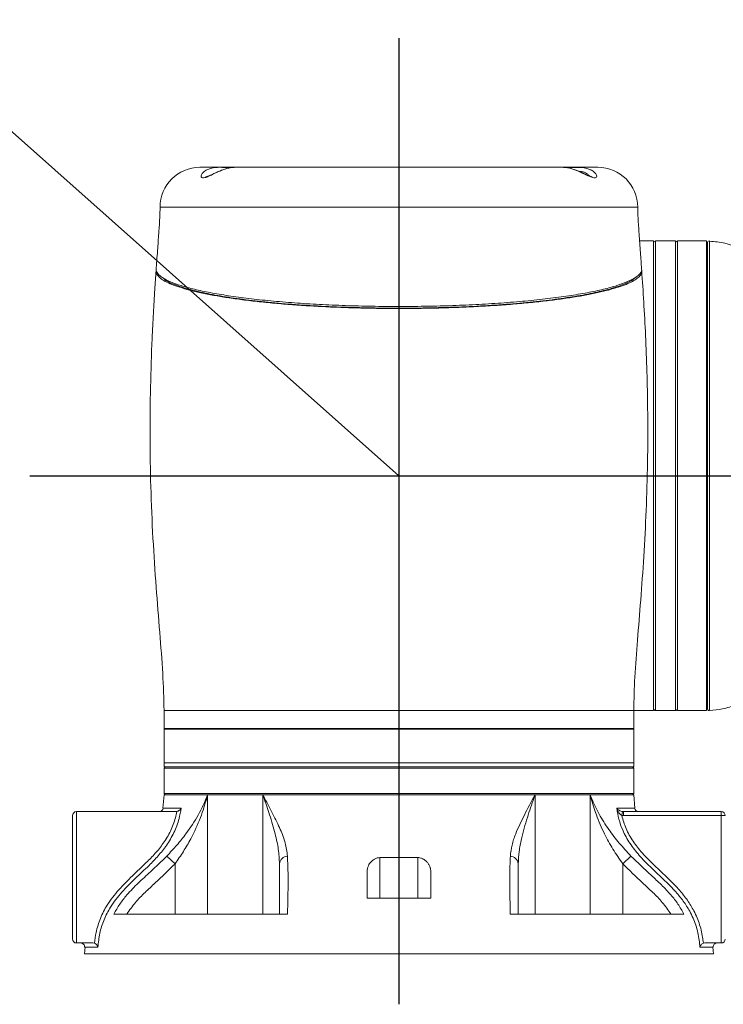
# Model space of a CAD drawing. Header units: millimetres. Extents: x 14 to 210, y 4 to 296.
# Tile 11 of 15: x 93 to 110, y 205 to 229. Entities that reach past the tile are written whole.
import ezdxf

# ---------------------------------------------------------------- set-up
doc = ezdxf.new("R2010")
doc.units = ezdxf.units.MM
doc.layers.add('标注层', color=3, linetype='Continuous')
doc.styles.add('SLDTEXTSTYLE1', font='ARIAL.TTF', dxfattribs={"width": 0.5688})
doc.styles.add('SLDTEXTSTYLE2', font='ARIAL.TTF', dxfattribs={"width": 0.948})
doc.dimstyles.new('SLDDIMSTYLE1', dxfattribs={"dimtxt": 4.10931, "dimasz": 2, "dimexe": 0, "dimexo": 0.0625, "dimgap": 1.027327, "dimtad": 0, "dimtih": 1, "dimtoh": 1, "dimlfac": 10, "dimrnd": 1e-09, "dimzin": 12, "dimdsep": 46, "dimtxsty": 'SLDTEXTSTYLE1', "dimsah": 1, "dimcen": 0, "dimadec": 0, "dimazin": 3, "dimtfac": 1, "dimtofl": 0, "dimtmove": 0, "dimatfit": 3, "dimfxl": 0, "dimfrac": 2, "dimtolj": 1, "dimtzin": 12, "dimarcsym": 0})

# ---------------------------------------------------------------- blocks, each defined once
blk = doc.blocks.new('_D_2')
at = {"layer": '标注层'}
for p, q in [((44.1, 269.67), (32.203, 269.67)), ((87.869, 230.778), (44.1, 269.67)), ((102.222, 218.025), (87.869, 230.778))]:
    blk.add_line(p, q, dxfattribs=at)
blk.add_solid([(87.869, 230.778), (89.198, 229.263), (89.53, 229.637)], dxfattribs=at)
at = {"layer": '标注层', "attachment_point": 1, "style": 'SLDTEXTSTYLE2'}
for s, insert, char_height in [('S', (32.203, 275.127), 4.233), ('R192', (34.453, 275.127), 4.2333)]:
    blk.add_mtext(s, dxfattribs=dict(at, insert=insert, char_height=char_height))

msp = doc.modelspace()

# ---------------------------------------------------------------- linework, layer by layer
at = {"color": 7, "linetype": 'Continuous', "lineweight": 18}
for p, q in [((97.7294, 225.7751), (97.2219, 225.7751)), ((98.078, 225.7751), (97.7294, 225.7751)), ((106.374, 225.7751), (98.071, 225.7751)), ((106.3769, 225.7744), (106.3595, 225.7732)), ((106.7116, 225.7751), (106.3828, 225.7751)), ((107.2219, 225.7751), (106.7116, 225.7751)), ((108.6219, 223.9251), (108.269, 223.9251)), ((108.6219, 212.1251), (108.6219, 223.9251)), ((109.1719, 223.9251), (108.6719, 223.9251)), ((109.9519, 223.9251), (109.2219, 223.9251)), ((109.2219, 223.9251), (109.2219, 212.5228)), ((109.9519, 223.9251), (109.9519, 212.5228)), ((109.9719, 223.7751), (109.9519, 223.7751)), ((109.9719, 212.1759), (109.9719, 223.8744)), ((102.2219, 222.2858), (102.2219, 222.2364)), ((109.2219, 212.5228), (109.2219, 212.1251)), ((109.9519, 212.5228), (109.9519, 212.1251)), ((109.9519, 212.2751), (109.9719, 212.2751)), ((96.3219, 212.1251), (96.3219, 211.6751)), ((108.1219, 212.1251), (108.6219, 212.1251)), ((108.1219, 211.6751), (108.1219, 212.1251)), ((108.6719, 212.1251), (109.1719, 212.1251)), ((109.2219, 212.1251), (109.9519, 212.1251)), ((96.3219, 211.6751), (96.3219, 211.6551)), ((96.3219, 211.6551), (96.3219, 210.8101)), ((108.1219, 211.6551), (108.1219, 211.6751)), ((108.1219, 210.8101), (108.1219, 211.6551)), ((96.3219, 210.8101), (96.3219, 210.7101)), ((108.1219, 210.7101), (108.1219, 210.8101)), ((96.3517, 210.7101), (96.3219, 210.6803)), ((101.463, 210.7101), (96.3219, 210.7101)), ((96.3219, 210.6803), (96.3219, 210.0401)), ((96.3219, 210.6803), (108.1219, 210.6803)), ((108.1219, 210.7101), (101.463, 210.7101)), ((108.1219, 210.6803), (108.092, 210.7101)), ((108.1219, 210.0401), (108.1219, 210.6803)), ((96.3219, 210.0101), (96.2944, 209.6746)), ((96.3219, 210.0401), (96.3519, 210.0101)), ((108.0606, 210.0401), (96.3219, 210.0401)), ((97.4144, 210.0101), (96.3219, 210.0101)), ((97.4144, 210.0101), (97.4144, 207.0101)), ((98.8016, 210.0101), (97.4144, 210.0101)), ((105.6422, 210.0101), (98.8016, 210.0101)), ((98.8016, 207.0101), (98.8016, 210.0101)), ((105.6422, 210.0101), (105.6422, 207.0101)), ((107.0293, 210.0101), (105.6422, 210.0101)), ((107.0293, 210.0101), (108.1219, 210.0101)), ((107.0293, 207.0101), (107.0293, 210.0101)), ((108.1219, 210.0401), (108.0606, 210.0401)), ((108.0919, 210.0101), (108.1219, 210.0401)), ((108.1521, 209.675), (108.1219, 210.0101)), ((94.1219, 209.5851), (94.1219, 206.2851)), ((94.1219, 209.5851), (96.6185, 209.5851)), ((96.6432, 209.5878), (96.6185, 209.5851)), ((107.8212, 209.4891), (107.8397, 209.5871)), ((107.8397, 209.5871), (107.8634, 209.5851)), ((107.8634, 209.4851), (107.8634, 209.5851)), ((107.8634, 209.5851), (110.3219, 209.5851)), ((110.3219, 209.4851), (110.3219, 209.5851)), ((94.0219, 206.3851), (94.0219, 209.4851)), ((107.8634, 209.4851), (107.8212, 209.4891)), ((110.3219, 209.4851), (107.8634, 209.4851)), ((110.3219, 206.2851), (110.3219, 209.4851)), ((110.3219, 209.4851), (110.4219, 209.4851)), ((96.5996, 208.2769), (96.3923, 208.4695)), ((101.7439, 208.4306), (102.6998, 208.4306)), ((101.7439, 208.4306), (101.7439, 207.4101)), ((102.6998, 207.4101), (102.6998, 208.4306)), ((107.8441, 208.2769), (108.0515, 208.4695)), ((96.5996, 207.0101), (96.5996, 208.2769)), ((107.8441, 208.2769), (107.8441, 207.0101)), ((101.4219, 207.4101), (103.0219, 207.4101)), ((95.0611, 207.0101), (99.4232, 207.0101)), ((105.0205, 207.0101), (109.3826, 207.0101)), ((94.1219, 206.2851), (94.5356, 206.2851)), ((94.3371, 206.1792), (94.3219, 206.0101)), ((94.5356, 206.2851), (94.5725, 206.2787)), ((109.8712, 206.2787), (109.9081, 206.2851)), ((109.9081, 206.2851), (110.3219, 206.2851)), ((110.1219, 206.0101), (110.108, 206.1793)), ((110.1219, 206.0101), (94.3219, 206.0101))]:
    msp.add_line(p, q, dxfattribs=at)
at = {"color": 8, "linetype": 'Continuous', "lineweight": 18}
for p, q in [((108.2219, 224.7751), (96.2219, 224.7751)), ((108.6719, 223.9251), (108.6719, 218.0251)), ((109.1719, 218.0251), (109.1719, 223.9251)), ((110.0233, 223.9244), (110.0233, 212.1259)), ((108.6719, 218.0251), (108.6719, 212.1251)), ((109.1719, 212.1251), (109.1719, 218.0251)), ((108.1219, 212.1251), (96.3219, 212.1251)), ((108.1219, 211.6551), (96.3219, 211.6551)), ((101.463, 210.8101), (96.3219, 210.8101)), ((108.1219, 210.8101), (101.463, 210.8101)), ((96.3013, 209.6726), (96.7505, 209.6726)), ((107.6932, 209.6726), (108.1424, 209.6726)), ((94.6606, 206.1792), (94.3268, 206.1792)), ((110.1169, 206.1792), (109.7832, 206.1792))]:
    msp.add_line(p, q, dxfattribs=at)
at = {"color": 7, "linetype": 'Continuous', "lineweight": 18}
for centre, radius, start, end in [((97.2219, 224.7751), 1, 90, 180), ((107.2219, 224.7751), 1, 0, 90), ((108.6719, 223.8751), 0.05, 90, 180), ((109.1719, 223.8751), 0.05, 0, 90), ((110.0219, 223.8744), 0.05, 88.34659, 180), ((108.6719, 212.1751), 0.05, 180, 270), ((109.1719, 212.1751), 0.05, 270, 0), ((110.0219, 212.1759), 0.05, 180, 271.65341), ((94.1219, 209.4851), 0.1, 90, 180), ((96.2021, 209.6851), 0.1, 270, 352.79496), ((108.2416, 209.6851), 0.1, 187.20504, 270), ((110.3219, 209.4851), 0.1, 0, 90), ((99.4471, 208.243), 0.2278, 96.25757, 171.46267), ((104.9966, 208.243), 0.2278, 8.53733, 83.74243), ((94.1219, 206.3851), 0.1, 180, 270), ((110.3219, 206.3851), 0.1, 270, 0), ((94.227, 206.1851), 0.1, 356.58488, 90), ((110.2167, 206.1851), 0.1, 90, 183.41512)]:
    msp.add_arc(centre, radius, start, end, dxfattribs=at)
for points, knots in [([(98.0817, 225.773), (98.0648, 225.7735), (98.0241, 225.7745), (97.9212, 225.7532), (97.7942, 225.7112), (97.653, 225.6507), (97.5152, 225.5835), (97.4119, 225.5362), (97.3368, 225.5118), (97.283, 225.5071), (97.2493, 225.5327), (97.2543, 225.5854), (97.3051, 225.6547), (97.4048, 225.7209), (97.546, 225.7641), (97.6964, 225.7779), (97.8379, 225.7722), (97.9181, 225.7632), (97.9571, 225.7588)], [0, 0, 0, 0, 0.0467026, 0.1120882, 0.1763544, 0.244814, 0.3204055, 0.3851062, 0.41478, 0.4653497, 0.5162025, 0.5822747, 0.6511443, 0.7327713, 0.811191, 0.8788853, 0.9411747, 1, 1, 1, 1]), ([(98.0172, 225.7699), (98.012, 225.7695), (97.9795, 225.7673), (97.9039, 225.7485), (97.7959, 225.7136), (97.6833, 225.6675), (97.577, 225.6189), (97.4867, 225.5772), (97.4188, 225.5498), (97.3792, 225.5376), (97.3613, 225.5372), (97.3641, 225.5367), (97.3647, 225.5366)], [0, 0, 0, 0, 0.0283955, 0.1764856, 0.3194177, 0.4642766, 0.6108708, 0.7368395, 0.8400191, 0.9215561, 0.9828868, 1, 1, 1, 1]), ([(107.079, 225.5367), (107.0795, 225.5367), (107.0818, 225.5371), (107.0649, 225.5379), (107.0316, 225.5477), (106.9745, 225.5696), (106.8953, 225.6056), (106.7952, 225.652), (106.6816, 225.7006), (106.566, 225.7414), (106.4597, 225.7684), (106.4042, 225.7727), (106.3771, 225.7749)], [0, 0, 0, 0, 0.0174674, 0.0716174, 0.1342736, 0.2165622, 0.3214834, 0.4456853, 0.5841145, 0.7262577, 0.8658916, 1, 1, 1, 1]), ([(106.6881, 225.7739), (106.6793, 225.774), (106.6321, 225.7745), (106.56, 225.767), (106.5071, 225.7615), (106.486, 225.7593)], [0, 0, 0, 0, 0.1215952, 0.6493295, 1, 1, 1, 1]), ([(96.2219, 224.7751), (96.2197, 224.6897), (96.2145, 224.4882), (96.1903, 224.1449), (96.1605, 223.7224), (96.137, 223.4074), (96.1254, 223.2345), (96.1248, 223.2261)], [0, 0, 0, 0, 0.16513889, 0.38955189, 0.66502438, 0.98372343, 1, 1, 1, 1]), ([(108.3188, 223.2259), (108.3092, 223.3611), (108.2885, 223.655), (108.2581, 224.0777), (108.2306, 224.4587), (108.2244, 224.6815), (108.2219, 224.7751)], [0, 0, 0, 0, 0.2618716, 0.5694444, 0.8189231, 1, 1, 1, 1]), ([(113.2719, 222.2251), (113.1334, 222.2369), (112.8604, 222.26), (112.4835, 222.435), (112.1431, 222.669), (111.8203, 222.9436), (111.501, 223.2278), (111.1704, 223.4979), (110.8135, 223.7248), (110.4282, 223.8873), (110.1555, 223.9083), (110.0239, 223.9184)], [0, 0, 0, 0, 0.1104939, 0.217729, 0.3275619, 0.441058, 0.5566423, 0.6700457, 0.7822566, 0.8949429, 1, 1, 1, 1]), ([(96.1214, 223.1753), (96.1106, 223.0176), (96.0862, 222.6619), (96.0527, 222.0961), (96.0118, 221.2827), (95.9768, 220.2485), (95.9643, 219.0061), (95.9843, 217.7353), (96.0372, 216.4736), (96.1185, 215.2518), (96.209, 214.1204), (96.2963, 213.0894), (96.3137, 212.4349), (96.3219, 212.1251)], [0, 0, 0, 0, 0.0428595, 0.0966702, 0.1536558, 0.2636902, 0.3772054, 0.4904935, 0.6082516, 0.7195579, 0.8224962, 0.9160075, 1, 1, 1, 1]), ([(96.1237, 223.1751), (96.1226, 223.1718), (96.1135, 223.1423), (96.1379, 223.0864), (96.1993, 223.0075), (96.31, 222.9288), (96.4629, 222.852), (96.6569, 222.778), (96.8902, 222.7069), (97.1656, 222.6382), (97.4776, 222.5736), (97.8211, 222.514), (98.1945, 222.4591), (98.6022, 222.4087), (99.0347, 222.3641), (99.4856, 222.3257), (99.9532, 222.2933), (100.4432, 222.2668), (100.9867, 222.2454), (101.5814, 222.2303), (102.0076, 222.2283), (102.2219, 222.2273)], [0, 0, 0, 0, 0.00679488, 0.0600074, 0.11358887, 0.16833571, 0.22348617, 0.27667548, 0.33023727, 0.38497916, 0.44013126, 0.49295312, 0.54614719, 0.60052189, 0.65530738, 0.70758101, 0.76022291, 0.81403136, 0.8682449, 0.93375276, 1, 1, 1, 1]), ([(102.2219, 222.2783), (101.9958, 222.2795), (101.5431, 222.2818), (100.8729, 222.2998), (100.2193, 222.3282), (99.5916, 222.368), (98.9965, 222.418), (98.4401, 222.4778), (97.931, 222.5471), (97.4742, 222.6245), (97.0746, 222.7094), (96.7397, 222.801), (96.4727, 222.8979), (96.2746, 222.999), (96.1604, 223.1032), (96.1134, 223.1794), (96.1282, 223.2202), (96.1302, 223.2257)], [0, 0, 0, 0, 0.0699349, 0.1400933, 0.2100294, 0.2799798, 0.3501518, 0.4201053, 0.4904948, 0.561106, 0.6314991, 0.7026044, 0.7739333, 0.8450413, 0.9168453, 0.9888761, 1, 1, 1, 1]), ([(108.3156, 223.2257), (108.317, 223.2224), (108.3325, 223.1836), (108.2873, 223.1091), (108.1762, 223.004), (107.9807, 222.9015), (107.7111, 222.8031), (107.3705, 222.7099), (106.9645, 222.6232), (106.4961, 222.5445), (105.9741, 222.4744), (105.4055, 222.4138), (104.7966, 222.3639), (104.1572, 222.3248), (103.5084, 222.2976), (102.8607, 222.2813), (102.4348, 222.2793), (102.2219, 222.2783)], [0, 0, 0, 0, 0.0068155, 0.0789702, 0.1513546, 0.2235079, 0.2956444, 0.3680127, 0.4401458, 0.5117902, 0.5836662, 0.6553068, 0.7262035, 0.7973296, 0.8682237, 0.9341119, 1, 1, 1, 1]), ([(102.2219, 222.2273), (102.3887, 222.2279), (102.7234, 222.2291), (103.2263, 222.2391), (103.7281, 222.2551), (104.218, 222.2778), (104.6902, 222.3063), (105.1442, 222.3406), (105.5828, 222.3811), (105.9973, 222.427), (106.3831, 222.4778), (106.74, 222.5333), (107.069, 222.5937), (107.3637, 222.6583), (107.621, 222.7261), (107.841, 222.7969), (108.0233, 222.8712), (108.1642, 222.9476), (108.2612, 223.0253), (108.3176, 223.1011), (108.3195, 223.1512), (108.3204, 223.1751)], [0, 0, 0, 0, 0.0515804, 0.1035194, 0.1565877, 0.2100455, 0.2616475, 0.3136049, 0.366679, 0.4201366, 0.4720685, 0.5243558, 0.5777582, 0.6315432, 0.6840014, 0.7368186, 0.7907626, 0.845094, 0.8980586, 0.9513877, 1, 1, 1, 1]), ([(108.1219, 212.1251), (108.1286, 212.4053), (108.1428, 212.9946), (108.2178, 213.9193), (108.2996, 214.9281), (108.3784, 216.0154), (108.4389, 217.1682), (108.4731, 218.3661), (108.4769, 219.4897), (108.4582, 220.5139), (108.426, 221.416), (108.382, 222.2685), (108.3455, 222.8495), (108.3246, 223.1436), (108.3223, 223.1753)], [0, 0, 0, 0, 0.07597261, 0.15978519, 0.25147875, 0.35040851, 0.45533781, 0.5644468, 0.67530806, 0.75995995, 0.84217504, 0.92004026, 0.99139469, 1, 1, 1, 1]), ([(96.2925, 222.9975), (96.3199, 222.9735), (96.3927, 222.9099), (96.6231, 222.8105), (96.9674, 222.7013), (97.4057, 222.6001), (97.9261, 222.5084), (98.521, 222.4277), (99.1801, 222.3596), (99.8922, 222.3053), (100.6454, 222.266), (101.427, 222.2411), (101.9571, 222.238), (102.2219, 222.2364)], [0, 0, 0, 0, 0.0568265, 0.1511788, 0.2455501, 0.3398759, 0.4339808, 0.5285357, 0.622895, 0.7168685, 0.8113651, 0.905806, 1, 1, 1, 1]), ([(102.2219, 222.2364), (102.4883, 222.238), (103.0208, 222.2411), (103.8039, 222.2662), (104.5578, 222.3057), (105.2698, 222.3602), (105.9279, 222.4283), (106.5218, 222.509), (107.0415, 222.6008), (107.4792, 222.7021), (107.8227, 222.8112), (108.054, 222.9115), (108.1275, 222.9762), (108.1557, 223.0011)], [0, 0, 0, 0, 0.09455142, 0.18892637, 0.28288715, 0.37702621, 0.47104654, 0.56479654, 0.65902303, 0.75311888, 0.84686797, 0.94104003, 1, 1, 1, 1]), ([(110.0246, 212.1309), (110.1342, 212.1381), (110.3642, 212.1532), (110.6959, 212.2716), (111.0108, 212.4443), (111.301, 212.6563), (111.5759, 212.889), (111.8597, 213.1409), (112.1611, 213.395), (112.4966, 213.6223), (112.8677, 213.7916), (113.1358, 213.8138), (113.2719, 213.8251)], [0, 0, 0, 0, 0.0875611, 0.1838049, 0.278826, 0.3745187, 0.4709558, 0.5671499, 0.6784187, 0.7861207, 0.8914188, 1, 1, 1, 1]), ([(96.3923, 208.4695), (96.477, 208.5607), (96.6465, 208.7433), (96.9213, 209.0839), (97.1924, 209.5001), (97.348, 209.8355), (97.414, 210.0092), (97.4144, 210.0101)], [0, 0, 0, 0, 0.189254, 0.3787529, 0.6847673, 0.9982466, 1, 1, 1, 1]), ([(97.4144, 210.0101), (97.4141, 210.009), (97.4072, 209.9816), (97.3573, 209.7902), (97.2378, 209.4164), (97.0352, 208.9677), (96.811, 208.582), (96.67, 208.3785), (96.5996, 208.2769)], [0, 0, 0, 0, 0.0018361, 0.0452275, 0.3166398, 0.6253091, 0.8127083, 1, 1, 1, 1]), ([(98.8016, 210.0101), (98.8021, 210.0092), (98.8028, 210.0078), (98.8179, 209.9795), (98.9055, 209.8152), (99.0626, 209.5209), (99.2435, 209.1456), (99.381, 208.7955), (99.4085, 208.5781), (99.4223, 208.4695)], [0, 0, 0, 0, 0.0017532, 0.0025593, 0.0513671, 0.3008774, 0.5501921, 0.7753373, 1, 1, 1, 1]), ([(99.2219, 208.2769), (99.2154, 208.3983), (99.2025, 208.6412), (99.1105, 209.0514), (98.9829, 209.4851), (98.8699, 209.8164), (98.8103, 209.9855), (98.802, 210.009), (98.8016, 210.0101)], [0, 0, 0, 0, 0.2230547, 0.4463235, 0.7202615, 0.9611684, 0.9981639, 1, 1, 1, 1]), ([(105.0214, 208.4695), (105.0318, 208.5607), (105.0525, 208.7433), (105.1713, 209.0839), (105.3699, 209.5001), (105.5489, 209.8355), (105.6416, 210.0092), (105.6422, 210.0101)], [0, 0, 0, 0, 0.189254, 0.3787529, 0.6847673, 0.9982466, 1, 1, 1, 1]), ([(105.6422, 210.0101), (105.6418, 210.009), (105.6321, 209.9816), (105.5646, 209.7902), (105.4379, 209.4164), (105.3114, 208.9686), (105.2355, 208.5825), (105.2264, 208.3792), (105.2219, 208.2769)], [0, 0, 0, 0, 0.001836, 0.0452269, 0.3166356, 0.6253009, 0.8113824, 1, 1, 1, 1]), ([(107.0293, 210.0101), (107.0297, 210.0092), (107.0302, 210.0078), (107.041, 209.9795), (107.1057, 209.8152), (107.2456, 209.5209), (107.4793, 209.1456), (107.7505, 208.7955), (107.9512, 208.5781), (108.0515, 208.4695)], [0, 0, 0, 0, 0.0017532, 0.0025593, 0.0513671, 0.3008774, 0.5501921, 0.7753373, 1, 1, 1, 1]), ([(107.8441, 208.2769), (107.7607, 208.3983), (107.5936, 208.6412), (107.3669, 209.0514), (107.1826, 209.4851), (107.0794, 209.8164), (107.0355, 209.9855), (107.0296, 210.009), (107.0293, 210.0101)], [0, 0, 0, 0, 0.2230547, 0.4463235, 0.7202615, 0.9611684, 0.9981639, 1, 1, 1, 1]), ([(94.5725, 206.2787), (94.5727, 206.2808), (94.5817, 206.3715), (94.6145, 206.5847), (94.715, 206.9084), (94.9014, 207.275), (95.1786, 207.6289), (95.523, 207.9709), (95.8396, 208.2646), (96.1032, 208.535), (96.3153, 208.7946), (96.493, 209.0936), (96.5959, 209.3672), (96.6335, 209.5351), (96.6431, 209.5869), (96.6432, 209.5878)], [0, 0, 0, 0, 0.0016304, 0.0684511, 0.161726, 0.2550202, 0.375847, 0.4976146, 0.6194709, 0.7003439, 0.7811076, 0.8708113, 0.9604199, 0.9993185, 1, 1, 1, 1]), ([(96.7505, 209.6726), (96.7355, 209.5844), (96.6995, 209.3729), (96.578, 209.0534), (96.395, 208.7416), (96.1766, 208.4725), (95.9117, 208.1991), (95.5966, 207.907), (95.257, 207.5712), (94.9852, 207.2264), (94.8051, 206.8722), (94.6964, 206.5318), (94.6725, 206.2963), (94.6606, 206.1792)], [0, 0, 0, 0, 0.0641906, 0.1538576, 0.2436097, 0.322863, 0.4022212, 0.5168716, 0.63144, 0.7451141, 0.83037, 0.9156059, 1, 1, 1, 1]), ([(96.7505, 209.6726), (96.7505, 209.6724), (96.742, 209.6559), (96.7213, 209.6291), (96.6819, 209.5999), (96.655, 209.5915), (96.6432, 209.5878)], [0, 0, 0, 0, 0.0041424, 0.4597132, 0.7652224, 1, 1, 1, 1]), ([(109.7832, 206.1792), (109.7783, 206.2377), (109.7629, 206.4243), (109.6909, 206.7338), (109.5499, 207.0633), (109.3709, 207.3388), (109.1066, 207.6606), (108.718, 208.0261), (108.3104, 208.4122), (108.0188, 208.7845), (107.8485, 209.0919), (107.7421, 209.392), (107.7095, 209.579), (107.6932, 209.6726)], [0, 0, 0, 0, 0.0421692, 0.1344494, 0.2266819, 0.298161, 0.3697223, 0.5252684, 0.6807769, 0.7723959, 0.8638133, 0.9318935, 1, 1, 1, 1]), ([(107.8212, 209.4891), (107.8079, 209.4984), (107.7753, 209.5213), (107.733, 209.5794), (107.7068, 209.6325), (107.695, 209.6669), (107.6933, 209.6723), (107.6932, 209.6726)], [0, 0, 0, 0, 0.2049365, 0.5024937, 0.921551, 0.9962038, 1, 1, 1, 1]), ([(107.6932, 209.6726), (107.6933, 209.6725), (107.6958, 209.6697), (107.712, 209.6524), (107.744, 209.6265), (107.7912, 209.5993), (107.8258, 209.5906), (107.8397, 209.5871)], [0, 0, 0, 0, 0.0038594, 0.0801927, 0.5054707, 0.8010703, 1, 1, 1, 1]), ([(107.8212, 209.4891), (107.8533, 209.3787), (107.9195, 209.1505), (108.1001, 208.8361), (108.3858, 208.4726), (108.7911, 208.0909), (109.1818, 207.7227), (109.4502, 207.3948), (109.6305, 207.116), (109.7724, 206.7913), (109.8374, 206.529), (109.8623, 206.3592), (109.8681, 206.3104), (109.871, 206.2808), (109.8712, 206.2787)], [0, 0, 0, 0, 0.08832015, 0.18260983, 0.2771203, 0.44395351, 0.61081079, 0.69042019, 0.76994215, 0.86602576, 0.96213845, 0.97707288, 0.99832743, 1, 1, 1, 1]), ([(95.0611, 207.0101), (95.1079, 207.0944), (95.2024, 207.2643), (95.4094, 207.5261), (95.6711, 207.796), (96.0205, 208.1071), (96.2562, 208.3369), (96.3923, 208.4695)], [0, 0, 0, 0, 0.14549378, 0.2933023, 0.50255273, 0.71295808, 1, 1, 1, 1]), ([(99.4223, 208.4695), (99.4284, 208.3076), (99.4376, 208.0647), (99.4374, 207.7496), (99.4341, 207.5101), (99.4285, 207.2655), (99.425, 207.0956), (99.4232, 207.0101)], [0, 0, 0, 0, 0.3533308, 0.5301049, 0.7066995, 0.8523431, 1, 1, 1, 1]), ([(101.4219, 208.0816), (101.4283, 208.13), (101.4399, 208.2168), (101.5146, 208.324), (101.5954, 208.3895), (101.6713, 208.4245), (101.7209, 208.4286), (101.7439, 208.4306)], [0, 0, 0, 0, 0.3289325, 0.5894292, 0.7599449, 0.8885248, 1, 1, 1, 1]), ([(102.6998, 208.4306), (102.7061, 208.4304), (102.7315, 208.4298), (102.7631, 208.4234), (102.7985, 208.4114), (102.8208, 208.4012), (102.8443, 208.388), (102.8643, 208.375), (102.8852, 208.3589), (102.9046, 208.3416), (102.925, 208.3208), (102.9454, 208.2964), (102.9652, 208.2681), (102.9821, 208.2388), (102.9963, 208.2084), (103.0075, 208.1774), (103.0156, 208.1457), (103.0209, 208.1137), (103.0215, 208.0923), (103.0219, 208.0816)], [0, 0, 0, 0, 0.0303981, 0.1236565, 0.1539888, 0.2153673, 0.246413, 0.2928814, 0.3400452, 0.3875176, 0.435582, 0.5030978, 0.5711286, 0.640582, 0.710454, 0.7818401, 0.8536191, 0.9266045, 1, 1, 1, 1]), ([(105.0205, 207.0101), (105.0187, 207.0944), (105.0152, 207.2643), (105.0093, 207.5261), (105.0057, 207.796), (105.0073, 208.1071), (105.0163, 208.3369), (105.0214, 208.4695)], [0, 0, 0, 0, 0.1454938, 0.2933023, 0.5025527, 0.7129581, 1, 1, 1, 1]), ([(108.0515, 208.4695), (108.2201, 208.3076), (108.4731, 208.0647), (108.8191, 207.7496), (109.0468, 207.5101), (109.2405, 207.2655), (109.335, 207.0956), (109.3826, 207.0101)], [0, 0, 0, 0, 0.3533308, 0.5301049, 0.7066995, 0.8523431, 1, 1, 1, 1]), ([(96.5996, 208.2769), (96.4338, 208.1143), (96.1851, 207.8705), (95.842, 207.5583), (95.5923, 207.3058), (95.4559, 207.1103), (95.3861, 207.0101)], [0, 0, 0, 0, 0.3960132, 0.59408753, 0.79194027, 1, 1, 1, 1]), ([(99.2219, 207.0101), (99.2219, 207.1103), (99.2219, 207.3057), (99.2219, 207.5582), (99.2219, 207.8705), (99.2219, 208.1143), (99.2219, 208.2769)], [0, 0, 0, 0, 0.2080597, 0.4058643, 0.6038903, 1, 1, 1, 1]), ([(101.4219, 207.4101), (101.4219, 207.5272), (101.4219, 207.7622), (101.4219, 207.9749), (101.4219, 208.0816)], [0, 0, 0, 0, 0.4981663, 1, 1, 1, 1]), ([(103.0219, 208.0816), (103.0219, 208.028), (103.0219, 207.9209), (103.0219, 207.7855), (103.0219, 207.6463), (103.0219, 207.5313), (103.0219, 207.4405), (103.0219, 207.4101)], [0, 0, 0, 0, 0.2495635, 0.4991441, 0.6241395, 0.874514, 1, 1, 1, 1]), ([(105.2219, 208.2769), (105.2219, 208.1143), (105.2219, 207.8705), (105.2219, 207.5583), (105.2219, 207.3058), (105.2219, 207.1103), (105.2219, 207.0101)], [0, 0, 0, 0, 0.3960132, 0.5940875, 0.7919403, 1, 1, 1, 1]), ([(109.0577, 207.0101), (108.9878, 207.1103), (108.8514, 207.3057), (108.6018, 207.5582), (108.2587, 207.8705), (108.01, 208.1143), (107.8441, 208.2769)], [0, 0, 0, 0, 0.2080597, 0.4058643, 0.6038903, 1, 1, 1, 1]), ([(94.5725, 206.2787), (94.5825, 206.274), (94.6048, 206.2637), (94.6343, 206.2358), (94.6524, 206.2064), (94.659, 206.1861), (94.6605, 206.1793), (94.6606, 206.1792)], [0, 0, 0, 0, 0.2074148, 0.4636019, 0.8175795, 0.996032, 1, 1, 1, 1]), ([(109.7832, 206.1792), (109.7832, 206.1793), (109.7848, 206.1861), (109.7913, 206.2064), (109.8095, 206.2358), (109.8389, 206.2637), (109.8612, 206.274), (109.8712, 206.2787)], [0, 0, 0, 0, 0.00396797, 0.18242055, 0.53639814, 0.79258516, 1, 1, 1, 1])]:
    msp.add_open_spline(points, degree=3, knots=knots, dxfattribs=at)
at = {"color": 8, "linetype": 'Continuous', "lineweight": 18}
for points, knots in [([(107.0351, 225.7153), (107.0406, 225.7126), (107.0813, 225.6931), (107.1455, 225.6474), (107.192, 225.5803), (107.1924, 225.5282), (107.1548, 225.506), (107.089, 225.5153), (106.9919, 225.5531), (106.8654, 225.6148), (106.7106, 225.687), (106.5547, 225.7453), (106.4481, 225.7685), (106.3907, 225.7756), (106.3786, 225.7745), (106.3769, 225.7744)], [0, 0, 0, 0, 0.0150918, 0.1114265, 0.2177502, 0.3070489, 0.3786696, 0.4501667, 0.5200275, 0.6220808, 0.7280295, 0.8429436, 0.9456637, 0.9922967, 1, 1, 1, 1]), ([(106.6989, 225.7732), (106.736, 225.7735), (106.8213, 225.7741), (106.9392, 225.7535), (107.0053, 225.7272), (107.0351, 225.7153)], [0, 0, 0, 0, 0.2979618, 0.6831414, 1, 1, 1, 1]), ([(106.9363, 225.6212), (106.9164, 225.6318), (106.8727, 225.655), (106.8033, 225.6724), (106.7576, 225.6725), (106.7448, 225.6725)], [0, 0, 0, 0, 0.3772436, 0.8262222, 1, 1, 1, 1]), ([(107.0042, 225.5589), (107.0039, 225.5597), (106.9948, 225.579), (106.9674, 225.601), (106.9399, 225.6189), (106.9363, 225.6212)], [0, 0, 0, 0, 0.0360829, 0.8717811, 1, 1, 1, 1])]:
    msp.add_open_spline(points, degree=3, knots=knots, dxfattribs=at)
for points in [[(96.3219, 211.6751), (96.3316, 211.6751), (96.3511, 211.6751), (96.5078, 211.6751), (96.7551, 211.6751), (97.0978, 211.6751), (97.5277, 211.6751), (98.038, 211.6751), (98.6199, 211.6751), (99.2634, 211.6751), (99.9576, 211.6751), (100.6905, 211.6751), (101.4496, 211.6751), (101.9644, 211.6751), (102.2219, 211.6751)], [(102.2219, 211.6751), (102.4793, 211.6751), (102.9942, 211.6751), (103.7533, 211.6751), (104.4862, 211.6751), (105.1803, 211.6751), (105.8238, 211.6751), (106.4057, 211.6751), (106.9161, 211.6751), (107.3459, 211.6751), (107.6887, 211.6751), (107.9359, 211.6751), (108.0926, 211.6751), (108.1121, 211.6751), (108.1219, 211.6751)]]:
    msp.add_open_spline(points, degree=3, dxfattribs=at)
at = {"layer": '标注层'}
for p, q in [((102.2219, 229.0197), (102.2219, 204.7445)), ((92.9461, 218.0251), (163.0416, 218.0251))]:
    msp.add_line(p, q, dxfattribs=at)

# ---------------------------------------------------------------- dimensions: what is measured, and where the dimension line sits
dim = msp.add_radius_dim(center=(102.2219, 218.0251), mpoint=(87.8692, 230.7783), text='S<>', dimstyle='SLDDIMSTYLE1', dxfattribs=at)
dim.commit()
dim.dimension.update_dxf_attribs({"geometry": '_D_2', "text_midpoint": (37.3577, 272.8255), "dimtype": 164})

doc.saveas('drawing.dxf')
